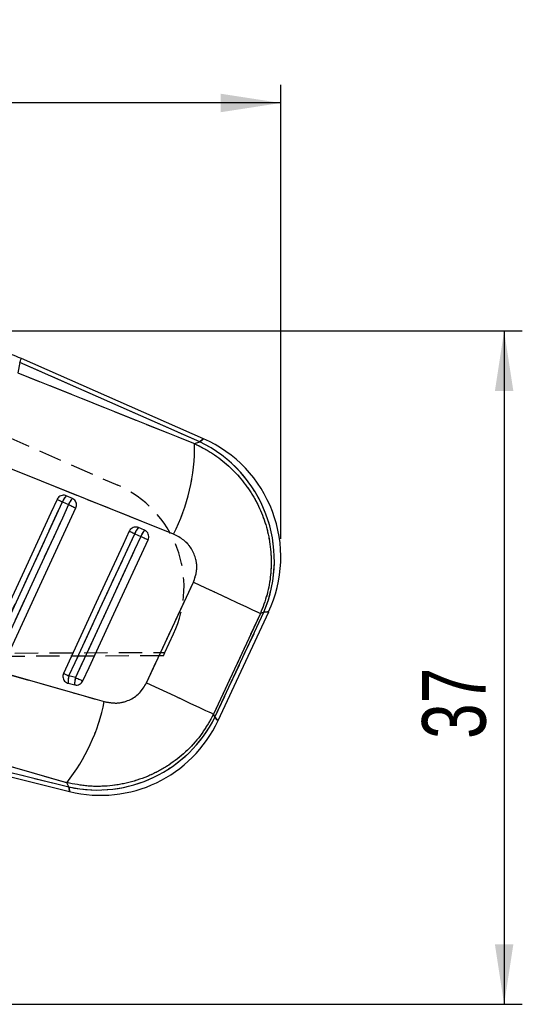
# Model space of a CAD drawing. Extents: x 48 to 403, y 78 to 251.
# Tile 17 of 21: x 203 to 231, y 197 to 251. Entities that reach past the tile are written whole.
import ezdxf

# ---------------------------------------------------------------- set-up
doc = ezdxf.new("R2010")
doc.units = 0
doc.linetypes.add('HIDDEN', pattern=[1.905, 1.27, -0.635])
doc.layers.get('0').update_dxf_attribs({"linetype": 'CONTINUOUS'})
doc.layers.add('FORMATO', color=179, linetype='CONTINUOUS')
doc.styles.add('SLDTEXTSTYLE0', font='TXT', dxfattribs={"width": 0.75})
doc.dimstyles.new('SLDDIMSTYLE0', dxfattribs={"dimtxt": 3.5, "dimasz": 3.302, "dimexe": 0, "dimexo": 0.0625, "dimgap": 0.875, "dimtad": 1, "dimdec": 0, "dimrnd": 1e-09, "dimzin": 12, "dimtxsty": 'SLDTEXTSTYLE0', "dimsah": 1, "dimcen": 0.09, "dimazin": 3, "dimtfac": 1, "dimtofl": 0, "dimtmove": 0, "dimatfit": 3, "dimtolj": 1, "dimtzin": 12})

# ---------------------------------------------------------------- blocks, each defined once
blk = doc.blocks.new('_D')
at = {"layer": 'FORMATO'}
for p, q in [((195.549, 234.006), (230.608, 234.006)), ((229.608, 234.006), (229.608, 197.023)), ((128.259, 197.023), (230.608, 197.023))]:
    blk.add_line(p, q, dxfattribs=at)
for points in [[(229.608, 234.006), (229.1, 230.704), (230.116, 230.704)], [(229.608, 197.023), (230.116, 200.325), (229.1, 200.325)]]:
    blk.add_solid(points, dxfattribs=at)
at = {"layer": 'FORMATO', "insert": (225.096, 211.598), "char_height": 3.5, "attachment_point": 1, "rotation": 90, "style": 'SLDTEXTSTYLE0'}
blk.add_mtext('37', dxfattribs=at)
blk = doc.blocks.new('_D_1')
at = {"layer": 'FORMATO'}
for p, q in [((64.54, 212.085), (64.54, 247.529)), ((217.331, 222.582), (217.331, 247.529)), ((217.331, 246.529), (64.54, 246.529))]:
    blk.add_line(p, q, dxfattribs=at)
for points in [[(64.54, 246.529), (67.842, 246.021), (67.842, 247.037)], [(217.331, 246.529), (214.029, 247.037), (214.029, 246.021)]]:
    blk.add_solid(points, dxfattribs=at)
at = {"layer": 'FORMATO', "insert": (138.419, 251.041), "char_height": 3.5, "attachment_point": 1, "style": 'SLDTEXTSTYLE0'}
blk.add_mtext('153', dxfattribs=at)

msp = doc.modelspace()

# ---------------------------------------------------------------- linework, layer by layer
at = {"color": 7, "linetype": 'CONTINUOUS'}
for p, q in [((202.977, 232.276), (202.8749, 231.7115)), ((212.8764, 227.9256), (202.977, 232.276)), ((213.0849, 228.0867), (203.07, 232.4877)), ((202.8749, 231.7115), (212.5917, 227.8184)), ((212.5917, 227.8184), (212.8764, 227.9256)), ((211.428, 222.8497), (201.7121, 226.7436)), ((205.3306, 224.6166), (205.6655, 224.4695)), ((205.8743, 224.8054), (205.5394, 224.9526)), ((209.303, 222.871), (209.6378, 222.7238)), ((209.8466, 223.0598), (209.5117, 223.2069)), ((209.9514, 214.679), (212.5288, 220.2092)), ((216.2114, 218.4907), (213.6326, 212.9611)), ((213.7125, 212.7935), (216.4028, 218.5628)), ((213.8792, 212.6036), (216.6657, 218.5793)), ((216.4028, 218.5628), (216.2114, 218.4907)), ((206.0477, 214.971), (205.6864, 215.061)), ((205.6397, 214.6574), (206.001, 214.5673)), ((213.6326, 212.9611), (213.7125, 212.7935)), ((205.5674, 209.1938), (194.6906, 212.2863)), ((194.4972, 211.5107), (205.721, 208.7123)), ((194.5532, 211.7352), (205.6783, 208.9614)), ((205.6783, 208.9614), (205.5674, 209.1938))]:
    msp.add_line(p, q, dxfattribs=at)
at = {"color": 7, "linetype": 'HIDDEN'}
for p, q in [((202.977, 232.276), (202.8749, 231.7115)), ((212.8764, 227.9256), (202.977, 232.276)), ((202.8749, 231.7115), (212.5917, 227.8184)), ((202.3185, 228.1837), (208.3664, 225.5345)), ((212.5917, 227.8184), (212.8764, 227.9256)), ((211.428, 222.8497), (201.7121, 226.7436)), ((205.3306, 224.6166), (205.6655, 224.4695)), ((209.303, 222.871), (209.6378, 222.7238)), ((209.9514, 214.679), (212.5288, 220.2092)), ((216.2114, 218.4907), (213.6326, 212.9611)), ((213.7125, 212.7935), (216.4028, 218.5628)), ((216.4028, 218.5628), (216.2114, 218.4907)), ((210.9607, 216.351), (211.4409, 217.3794)), ((156.9969, 216.1326), (210.9607, 216.351)), ((210.8746, 216.1666), (210.9607, 216.351)), ((210.8746, 216.1666), (156.7256, 215.9309)), ((206.0477, 214.971), (205.6864, 215.061)), ((213.6326, 212.9611), (213.7125, 212.7935)), ((205.5674, 209.1938), (194.6906, 212.2863)), ((194.5532, 211.7352), (205.6783, 208.9614)), ((205.6783, 208.9614), (205.5674, 209.1938))]:
    msp.add_line(p, q, dxfattribs=at)
at = {"color": 8, "linetype": 'CONTINUOUS', "flags": 128}
for points in [[(202.977, 232.276), (203.0176, 232.3685), (203.0467, 232.4347), (203.0642, 232.4745), (203.07, 232.4877)], [(213.0849, 228.0867), (213.0327, 228.0463), (212.8764, 227.9256)], [(216.4028, 218.5628), (216.5999, 218.5752), (216.6657, 218.5793), (216.6657, 218.5793)], [(213.8792, 212.6036), (213.8374, 212.6511), (213.7125, 212.7935)], [(205.6783, 208.9614), (205.7103, 208.7747), (205.721, 208.7123), (205.721, 208.7123)]]:
    msp.add_lwpolyline(points, dxfattribs=at)
at = {"color": 7, "linetype": 'HIDDEN', "flags": 128}
for points in [[(212.8764, 227.9256), (213.0327, 228.0463), (213.0849, 228.0867), (213.0849, 228.0867)], [(201.4006, 216.1296), (201.7418, 216.8664), (203.1066, 219.8138), (205.3306, 224.6166)], [(205.6655, 224.4695), (205.3243, 223.7326), (203.9595, 220.7853), (201.7619, 216.0395)], [(205.031, 224.7554), (205.0403, 224.7511), (205.0592, 224.7423), (205.0872, 224.7293), (205.1236, 224.7125), (205.1674, 224.6922), (205.2174, 224.669), (205.2723, 224.6436), (205.3306, 224.6166)], [(205.6655, 224.4695), (205.7256, 224.4416), (205.7859, 224.4137), (205.8448, 224.3864), (205.9007, 224.3605), (205.9521, 224.3367), (205.9976, 224.3156), (206.036, 224.2979), (206.0663, 224.2839)], [(205.6864, 215.061), (206.0276, 215.7979), (207.3924, 218.7452), (209.303, 222.871)], [(209.0033, 223.0097), (209.0126, 223.0054), (209.0315, 222.9967), (209.0595, 222.9837), (209.0959, 222.9668), (209.1398, 222.9466), (209.1898, 222.9234), (209.2447, 222.898), (209.303, 222.871)], [(209.6378, 222.7238), (209.2966, 221.987), (207.9318, 219.0397), (206.0477, 214.971)], [(209.6378, 222.7238), (209.6979, 222.696), (209.7583, 222.6681), (209.8172, 222.6408), (209.8731, 222.6149), (209.9245, 222.5911), (209.97, 222.57), (210.0084, 222.5522), (210.0386, 222.5382)], [(212.5288, 220.2092), (213.2009, 219.8957), (213.8383, 219.5984), (214.4263, 219.324), (214.9515, 219.0789), (215.402, 218.8687), (215.7673, 218.6981), (216.0392, 218.5712), (216.2114, 218.4907)], [(216.6657, 218.5793), (216.5999, 218.5752), (216.4028, 218.5628)], [(196.7484, 216.7431), (206.3479, 214.0127), (207.6252, 213.6492)], [(205.3868, 215.1997), (205.3961, 215.1954), (205.415, 215.1867), (205.443, 215.1737), (205.4794, 215.1569), (205.5232, 215.1366), (205.5732, 215.1134), (205.6281, 215.088), (205.6864, 215.061)], [(206.0477, 214.971), (206.1078, 214.9431), (206.1681, 214.9152), (206.227, 214.8879), (206.2829, 214.862), (206.3343, 214.8382), (206.3798, 214.8171), (206.4182, 214.7994), (206.4485, 214.7853)], [(209.9514, 214.679), (210.6233, 214.3656), (211.2604, 214.0684), (211.8482, 213.7941), (212.3732, 213.5491), (212.8235, 213.339), (213.1887, 213.1685), (213.4605, 213.0416), (213.6326, 212.9611)], [(213.7125, 212.7935), (213.8374, 212.6511), (213.8792, 212.6036), (213.8792, 212.6036)], [(205.721, 208.7123), (205.7103, 208.7747), (205.6783, 208.9614)]]:
    msp.add_lwpolyline(points, dxfattribs=at)
at = {"color": 7, "linetype": 'CONTINUOUS', "flags": 128}
for points in [[(205.031, 224.7554), (204.6898, 224.0185), (203.325, 221.0712), (201.101, 216.2683)], [(201.4006, 216.1296), (201.7418, 216.8664), (203.1066, 219.8138), (205.3306, 224.6166)], [(205.6655, 224.4695), (205.3243, 223.7326), (203.9595, 220.7853), (201.7619, 216.0395)], [(205.031, 224.7554), (205.0403, 224.7511), (205.0592, 224.7423), (205.0872, 224.7293), (205.1236, 224.7125), (205.1674, 224.6922), (205.2174, 224.669), (205.2723, 224.6436), (205.3306, 224.6166)], [(205.6655, 224.4695), (205.7256, 224.4416), (205.7859, 224.4137), (205.8448, 224.3864), (205.9007, 224.3605), (205.9521, 224.3367), (205.9976, 224.3156), (206.036, 224.2979), (206.0663, 224.2839)], [(202.1627, 215.8539), (202.5039, 216.5907), (203.8687, 219.5381), (206.0663, 224.2839)], [(209.0033, 223.0097), (208.6621, 222.2729), (207.2973, 219.3255), (205.3868, 215.1997)], [(205.6864, 215.061), (206.0276, 215.7979), (207.3924, 218.7452), (209.303, 222.871)], [(209.0033, 223.0097), (209.0126, 223.0054), (209.0315, 222.9967), (209.0595, 222.9837), (209.0959, 222.9668), (209.1398, 222.9466), (209.1898, 222.9234), (209.2447, 222.898), (209.303, 222.871)], [(209.6378, 222.7238), (209.2966, 221.987), (207.9318, 219.0397), (206.0477, 214.971)], [(206.4485, 214.7853), (206.7897, 215.5222), (208.1545, 218.4695), (210.0386, 222.5382)], [(209.6378, 222.7238), (209.6979, 222.696), (209.7583, 222.6681), (209.8172, 222.6408), (209.8731, 222.6149), (209.9245, 222.5911), (209.97, 222.57), (210.0084, 222.5522), (210.0386, 222.5382)], [(212.5288, 220.2092), (213.2009, 219.8957), (213.8383, 219.5984), (214.4263, 219.324), (214.9515, 219.0789), (215.402, 218.8687), (215.7673, 218.6981), (216.0392, 218.5712), (216.2114, 218.4907)], [(196.7484, 216.7431), (206.3479, 214.0127), (207.6252, 213.6492)], [(205.3868, 215.1997), (205.3961, 215.1954), (205.415, 215.1867), (205.443, 215.1737), (205.4794, 215.1569), (205.5232, 215.1366), (205.5732, 215.1134), (205.6281, 215.088), (205.6864, 215.061)], [(206.0477, 214.971), (206.1078, 214.9431), (206.1681, 214.9152), (206.227, 214.8879), (206.2829, 214.862), (206.3343, 214.8382), (206.3798, 214.8171), (206.4182, 214.7994), (206.4485, 214.7853)], [(209.9514, 214.679), (210.6233, 214.3656), (211.2604, 214.0684), (211.8482, 213.7941), (212.3732, 213.5491), (212.8235, 213.339), (213.1887, 213.1685), (213.4605, 213.0416), (213.6326, 212.9611)]]:
    msp.add_lwpolyline(points, dxfattribs=at)
at = {"color": 7, "linetype": 'CONTINUOUS'}
for centre, radius, start, end in [((202.2073, 227.6298), 10.3861, 332.597, 1.04041), ((209.721, 221.3917), 7.256, 337.05342, 64.22323), ((210.2264, 221.582), 7.105, 334.94451, 66.32166), ((206.219, 224.2973), 0.944, 136.0455, 160.23135), ((206.5537, 224.1503), 0.9438, 136.04365, 160.23475), ((210.1913, 222.5517), 0.944, 136.04551, 160.23109), ((210.5261, 222.4046), 0.9439, 136.04566, 160.23228), ((206.6825, 214.7413), 1.0462, 162.20168, 184.59685), ((207.0438, 214.6512), 1.0462, 162.20073, 184.59582), ((197.2636, 215.732), 10.5689, 321.78419, 348.63452), ((207.2367, 216.0322), 7.2405, 257.57066, 333.42935), ((207.4399, 215.6063), 7.105, 255.96653, 335.03421)]:
    msp.add_arc(centre, radius, start, end, dxfattribs=at)
at = {"color": 7, "linetype": 'HIDDEN'}
for centre, radius, start, end in [((202.2073, 227.6298), 10.3861, 332.597, 1.04041), ((209.721, 221.3917), 7.256, 337.05342, 64.22323), ((205.9229, 219.9562), 6.09, 334.96859, 66.34507), ((206.219, 224.2973), 0.944, 136.0455, 160.23135), ((206.5537, 224.1503), 0.9438, 136.04365, 160.23475), ((210.1913, 222.5517), 0.944, 136.04551, 160.23109), ((210.5261, 222.4046), 0.9439, 136.04566, 160.23228), ((206.6825, 214.7413), 1.0462, 162.20168, 184.59685), ((207.0438, 214.6512), 1.0462, 162.20073, 184.59582), ((197.2636, 215.732), 10.5689, 321.78419, 348.63452), ((207.2367, 216.0322), 7.2405, 257.57066, 333.42935)]:
    msp.add_arc(centre, radius, start, end, dxfattribs=at)
at = {"color": 7, "linetype": 'CONTINUOUS'}
for points, knots in [([(203.07, 232.4877), (202.6652, 232.6557), (201.8328, 233.0011), (200.5287, 233.4054), (199.1767, 233.7223), (197.8044, 233.9346), (196.4206, 234.0422), (195.3332, 234.0475), (194.7102, 234.0142), (194.5488, 234.0056)], [0, 0, 0, 0, 0.1504627, 0.3093607, 0.4682103, 0.6270099, 0.7857659, 0.9444851, 1, 1, 1, 1]), ([(212.5917, 227.8184), (212.9263, 227.6477), (213.5955, 227.3063), (214.4793, 226.6096), (215.2443, 225.7989), (215.8707, 224.8882), (216.3465, 223.895), (216.6685, 222.8375), (216.821, 221.7351), (216.7981, 220.62), (216.609, 219.5217), (216.3439, 218.8344), (216.2114, 218.4907)], [0, 0, 0, 0, 0.1014343, 0.202865, 0.3022118, 0.4015562, 0.5000795, 0.5986014, 0.6992984, 0.7999953, 0.8999969, 1, 1, 1, 1]), ([(205.5394, 224.9526), (205.5053, 224.9643), (205.4301, 224.9901), (205.3042, 224.9831), (205.1812, 224.9341), (205.0858, 224.8535), (205.0476, 224.7852), (205.031, 224.7554)], [0, 0, 0, 0, 0.1801946, 0.3975036, 0.6148255, 0.8321369, 1, 1, 1, 1]), ([(206.0663, 224.2839), (206.081, 224.3257), (206.1103, 224.4094), (206.0994, 224.5441), (206.0478, 224.6659), (205.9675, 224.7561), (205.9017, 224.7909), (205.8743, 224.8054)], [0, 0, 0, 0, 0.2120955, 0.4241924, 0.6362857, 0.8483829, 1, 1, 1, 1]), ([(209.5117, 223.2069), (209.4776, 223.2186), (209.4024, 223.2444), (209.2765, 223.2375), (209.1535, 223.1884), (209.0581, 223.1079), (209.0199, 223.0395), (209.0033, 223.0097)], [0, 0, 0, 0, 0.1802031, 0.3975185, 0.6148363, 0.8321449, 1, 1, 1, 1]), ([(210.0386, 222.5382), (210.0527, 222.5778), (210.0817, 222.6591), (210.0733, 222.7917), (210.0239, 222.9143), (209.9436, 223.0078), (209.876, 223.044), (209.8466, 223.0598)], [0, 0, 0, 0, 0.201079, 0.4131657, 0.6252498, 0.8373372, 1, 1, 1, 1]), ([(212.5288, 220.2092), (212.6008, 220.4109), (212.7448, 220.8146), (212.6944, 221.4637), (212.4462, 222.0528), (212.0171, 222.5517), (211.6272, 222.7489), (211.428, 222.8497)], [0, 0, 0, 0, 0.1973261, 0.3948325, 0.5898823, 0.7904977, 1, 1, 1, 1]), ([(205.3868, 215.1997), (205.3725, 215.1594), (205.3434, 215.0772), (205.3527, 214.944), (205.4027, 214.8211), (205.4911, 214.7226), (205.5778, 214.6746), (205.6296, 214.6602), (205.6397, 214.6574)], [0, 0, 0, 0, 0.1855066, 0.3774775, 0.5694483, 0.7614182, 0.9533904, 1, 1, 1, 1]), ([(206.001, 214.5673), (206.006, 214.5661), (206.0531, 214.5551), (206.1471, 214.5523), (206.2732, 214.5927), (206.3821, 214.6716), (206.4265, 214.7476), (206.4485, 214.7853)], [0, 0, 0, 0, 0.0290827, 0.2726952, 0.5163004, 0.7598972, 1, 1, 1, 1]), ([(207.6252, 213.6492), (207.8548, 213.6066), (208.3143, 213.5212), (208.9963, 213.6961), (209.5918, 214.0794), (209.8296, 214.4759), (209.9514, 214.679)], [0, 0, 0, 0, 0.2534158, 0.5073717, 0.7476452, 1, 1, 1, 1]), ([(213.6326, 212.9611), (213.4346, 212.6034), (213.0386, 211.8879), (212.2339, 210.9767), (211.3112, 210.2214), (210.2772, 209.628), (209.141, 209.2126), (207.9459, 208.9952), (206.7379, 208.9715), (205.9576, 209.1197), (205.5674, 209.1938)], [0, 0, 0, 0, 0.1277826, 0.255564, 0.3773007, 0.4990381, 0.6258611, 0.7526872, 0.8763411, 1, 1, 1, 1])]:
    msp.add_open_spline(points, degree=3, knots=knots, dxfattribs=at)
at = {"color": 7, "linetype": 'HIDDEN'}
for points, knots in [([(212.5917, 227.8184), (212.9263, 227.6477), (213.5955, 227.3063), (214.4793, 226.6096), (215.2443, 225.7989), (215.8707, 224.8882), (216.3465, 223.895), (216.6685, 222.8375), (216.821, 221.7351), (216.7981, 220.62), (216.609, 219.5217), (216.3439, 218.8344), (216.2114, 218.4907)], [0, 0, 0, 0, 0.1014343, 0.202865, 0.3022118, 0.4015562, 0.5000795, 0.5986014, 0.6992984, 0.7999953, 0.8999969, 1, 1, 1, 1]), ([(212.5288, 220.2092), (212.6008, 220.4109), (212.7448, 220.8146), (212.6944, 221.4637), (212.4462, 222.0528), (212.0171, 222.5517), (211.6272, 222.7489), (211.428, 222.8497)], [0, 0, 0, 0, 0.1973261, 0.3948325, 0.5898823, 0.7904977, 1, 1, 1, 1]), ([(207.6252, 213.6492), (207.8548, 213.6066), (208.3143, 213.5212), (208.9963, 213.6961), (209.5918, 214.0794), (209.8296, 214.4759), (209.9514, 214.679)], [0, 0, 0, 0, 0.2534158, 0.5073717, 0.7476452, 1, 1, 1, 1]), ([(213.6326, 212.9611), (213.4346, 212.6034), (213.0386, 211.8879), (212.2339, 210.9767), (211.3112, 210.2214), (210.2772, 209.628), (209.141, 209.2126), (207.9459, 208.9952), (206.7379, 208.9715), (205.9576, 209.1197), (205.5674, 209.1938)], [0, 0, 0, 0, 0.1277826, 0.255564, 0.3773007, 0.4990381, 0.6258611, 0.7526872, 0.8763411, 1, 1, 1, 1])]:
    msp.add_open_spline(points, degree=3, knots=knots, dxfattribs=at)

# ---------------------------------------------------------------- dimensions: what is measured, and where the dimension line sits
at = {"layer": 'FORMATO'}
dim = msp.add_linear_dim(base=(64.5402, 246.5295), p1=(217.3314, 221.582), p2=(64.5402, 211.0852), dimstyle='SLDDIMSTYLE0', dxfattribs=at)
dim.commit()
dim.dimension.update_dxf_attribs({"geometry": '_D_1', "text_midpoint": (142.2984, 246.5295), "dimtype": 160})
dim = msp.add_linear_dim(base=(229.6082, 197.0229), p1=(194.5488, 234.0056), p2=(127.2588, 197.0229), angle=90, dimstyle='SLDDIMSTYLE0', dxfattribs=at)
dim.commit()
dim.dimension.update_dxf_attribs({"geometry": '_D', "text_midpoint": (229.6082, 214.1839), "dimtype": 160})

doc.saveas('drawing.dxf')
